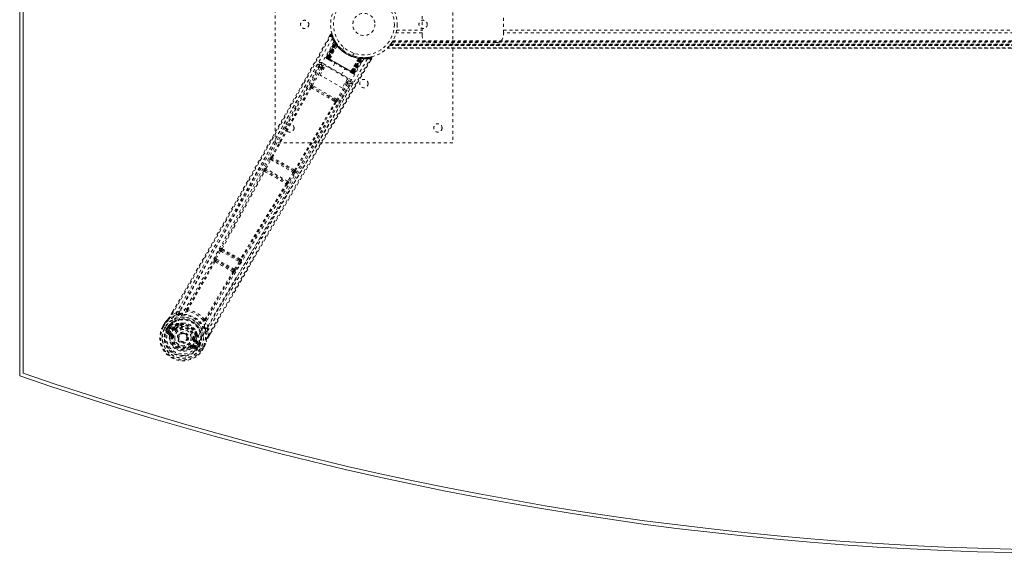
# Model space of a CAD drawing. Header units: inches. Extents: x 7.1 to 78.6, y 22.7 to 58.4.
# Tile 1 of 5: x 7.1 to 40.3, y 22.7 to 40.7. Entities that reach past the tile are written whole.
import ezdxf

# ---------------------------------------------------------------- set-up
doc = ezdxf.new("R2010")
doc.units = ezdxf.units.IN
doc.header["$MEASUREMENT"] = 0
doc.linetypes.add('SLD-Dashed', pattern=[0.075, 0.05, -0.025])
doc.linetypes.add('SLD-Solid', pattern=[0])

msp = doc.modelspace()

# ---------------------------------------------------------------- linework, layer by layer
at = {"color": 7, "linetype": 'SLD-Solid', "lineweight": 15}
for p, q in [((7.09, 28.682), (7.09, 52.432)), ((7.208, 52.348), (7.208, 28.767)), ((7.208, 28.767), (7.208, 52.348))]:
    msp.add_line(p, q, dxfattribs=at)
at = {"color": 7, "linetype": 'SLD-Dashed', "lineweight": 0}
for p, q in [((15.715, 36.557), (15.715, 44.557)), ((21.715, 44.557), (21.715, 36.557)), ((20.68, 40.839), (20.68, 40.276)), ((23.43, 40.276), (23.43, 40.839)), ((20.68, 40.276), (19.805, 40.276)), ((19.823, 40.36), (20.68, 40.36)), ((20.68, 40.192), (20.68, 40.276)), ((23.43, 40.36), (62.25, 40.36)), ((62.25, 40.276), (23.43, 40.276)), ((23.43, 40.276), (23.43, 40.192)), ((17.444, 39.448), (17.729, 39.983)), ((17.456, 39.442), (17.736, 39.97)), ((17.749, 39.954), (17.472, 39.428)), ((17.472, 39.433), (17.747, 39.951)), ((17.756, 39.912), (17.478, 39.429)), ((17.482, 39.426), (17.759, 39.907)), ((17.587, 40.217), (17.546, 40.144)), ((17.736, 39.999), (17.728, 40.012)), ((17.736, 39.97), (17.729, 39.983)), ((17.787, 39.917), (17.747, 39.98)), ((17.789, 39.886), (17.747, 39.951)), ((17.756, 39.912), (17.78, 39.928)), ((17.759, 39.907), (17.756, 39.912)), ((17.759, 39.907), (17.783, 39.923)), ((17.765, 39.899), (17.788, 39.916)), ((17.767, 39.895), (17.791, 39.912)), ((17.78, 39.928), (17.783, 39.923)), ((17.788, 39.916), (17.787, 39.917)), ((17.791, 39.912), (17.788, 39.916)), ((19.668, 39.959), (19.665, 39.954)), ((19.668, 39.959), (66.013, 39.959)), ((19.683, 39.984), (65.997, 39.984)), ((19.694, 40.002), (65.987, 40.002)), ((23.18, 39.942), (20.93, 39.942)), ((17.49, 39.422), (17.765, 39.899)), ((17.767, 39.895), (17.493, 39.42)), ((17.776, 39.882), (17.506, 39.413)), ((17.509, 39.411), (17.779, 39.879)), ((17.529, 39.399), (17.789, 39.886)), ((17.79, 39.885), (17.531, 39.398)), ((17.555, 39.383), (17.813, 39.839)), ((17.814, 39.837), (17.557, 39.383)), ((17.776, 39.882), (17.8, 39.899)), ((17.779, 39.879), (17.802, 39.896)), ((17.789, 39.886), (17.79, 39.885)), ((17.8, 39.899), (17.802, 39.896)), ((17.814, 39.837), (17.813, 39.839)), ((17.83, 39.859), (17.828, 39.861)), ((18.037, 39.782), (17.989, 39.699)), ((17.989, 39.699), (17.991, 39.697)), ((18.037, 39.782), (18.039, 39.781)), ((18.335, 39.499), (18.383, 39.582)), ((19.5, 39.752), (66.181, 39.752)), ((19.501, 39.752), (19.502, 39.753)), ((66.18, 39.752), (19.501, 39.752)), ((19.502, 39.752), (66.179, 39.752)), ((66.167, 39.764), (19.513, 39.764)), ((19.588, 39.847), (19.584, 39.842)), ((66.097, 39.842), (19.584, 39.842)), ((19.584, 39.842), (66.097, 39.842)), ((19.588, 39.847), (66.093, 39.847)), ((19.589, 39.848), (66.092, 39.848)), ((19.619, 39.887), (19.591, 39.851)), ((66.09, 39.851), (19.591, 39.851)), ((19.591, 39.851), (66.09, 39.851)), ((66.08, 39.863), (19.6, 39.863)), ((66.077, 39.867), (19.604, 39.867)), ((19.605, 39.869), (66.076, 39.869)), ((19.607, 39.871), (66.074, 39.871)), ((19.623, 39.893), (66.057, 39.893)), ((18.293, 38.683), (17.303, 39.255)), ((17.444, 39.448), (17.456, 39.442)), ((17.453, 39.411), (17.456, 39.408)), ((17.464, 39.404), (17.468, 39.401)), ((17.467, 39.402), (17.476, 39.397)), ((17.472, 39.433), (17.529, 39.399)), ((17.476, 39.397), (17.479, 39.395)), ((18.353, 38.924), (17.482, 39.426)), ((17.483, 39.392), (17.541, 39.359)), ((17.493, 39.42), (18.342, 38.93)), ((17.506, 39.413), (17.509, 39.411)), ((18.326, 38.939), (17.509, 39.411)), ((17.531, 39.398), (17.529, 39.399)), ((17.555, 39.383), (17.557, 39.383)), ((17.734, 39.248), (17.618, 39.046)), ((18.278, 38.967), (18.543, 39.417)), ((18.545, 39.417), (18.279, 38.965)), ((18.304, 38.952), (18.596, 39.42)), ((18.598, 39.419), (18.305, 38.951)), ((18.596, 39.407), (18.326, 38.939)), ((18.329, 38.937), (18.6, 39.407)), ((18.342, 38.93), (18.616, 39.405)), ((18.621, 39.405), (18.345, 38.928)), ((18.63, 39.404), (18.353, 38.924)), ((18.357, 38.921), (18.636, 39.404)), ((18.359, 38.916), (18.675, 39.419)), ((18.363, 38.918), (18.674, 39.416)), ((18.379, 38.909), (18.696, 39.416)), ((18.39, 38.902), (18.712, 39.416)), ((18.545, 39.417), (18.543, 39.417)), ((18.556, 39.441), (18.553, 39.442)), ((18.599, 39.436), (18.596, 39.407)), ((18.596, 39.42), (18.598, 39.419)), ((18.674, 39.416), (18.598, 39.419)), ((18.603, 39.435), (18.6, 39.407)), ((18.603, 39.435), (18.632, 39.433)), ((18.618, 39.434), (18.616, 39.405)), ((18.623, 39.434), (18.618, 39.434)), ((18.623, 39.434), (18.621, 39.405)), ((18.625, 39.433), (18.624, 39.434)), ((18.7, 39.43), (18.625, 39.433)), ((18.632, 39.433), (18.63, 39.404)), ((18.636, 39.404), (18.63, 39.404)), ((18.632, 39.433), (18.638, 39.433)), ((18.638, 39.433), (18.636, 39.404)), ((18.638, 39.433), (18.647, 39.432)), ((18.665, 39.414), (18.661, 39.418)), ((18.712, 39.416), (18.696, 39.416)), ((18.736, 39.43), (18.721, 39.43)), ((18.813, 39.434), (18.742, 39.432)), ((18.953, 39.455), (18.824, 39.436)), ((18.941, 39.337), (18.985, 39.41)), ((18.985, 39.411), (18.959, 39.426)), ((17.21, 39.183), (16.809, 38.474)), ((17.263, 39.09), (16.939, 38.515)), ((16.978, 38.493), (17.302, 39.068)), ((17.211, 39.184), (17.21, 39.182)), ((17.223, 39.199), (17.211, 39.186)), ((17.216, 39.192), (17.211, 39.184)), ((17.236, 38.844), (17.419, 39.161)), ((17.273, 39.203), (17.401, 39.129)), ((17.35, 39.04), (17.302, 39.068)), ((17.372, 39.079), (17.324, 39.107)), ((17.419, 39.161), (18.165, 38.73)), ((17.955, 38.851), (18.072, 39.053)), ((18.265, 38.941), (18.323, 38.908)), ((18.278, 38.967), (18.279, 38.965)), ((18.305, 38.951), (18.304, 38.952)), ((18.305, 38.951), (18.363, 38.918)), ((18.326, 38.939), (18.329, 38.937)), ((18.379, 38.909), (18.39, 38.902)), ((17.982, 38.413), (17.236, 38.844)), ((18.132, 38.589), (17.796, 38.021)), ((18.165, 38.73), (17.982, 38.413)), ((18.096, 38.61), (18.132, 38.589)), ((18.118, 38.649), (18.155, 38.628)), ((18.147, 38.698), (18.263, 38.631)), ((18.278, 38.568), (18.283, 38.576)), ((18.28, 38.569), (18.285, 38.586)), ((18.327, 38.905), (18.33, 38.903)), ((18.338, 38.899), (18.342, 38.897)), ((18.342, 38.897), (18.343, 38.898)), ((18.348, 38.893), (18.348, 38.893)), ((18.349, 38.892), (18.353, 38.891)), ((16.931, 38.416), (16.973, 38.391)), ((17.005, 38.427), (16.964, 38.45)), ((17.796, 38.021), (16.978, 38.493)), ((17.725, 38.011), (17.005, 38.427)), ((18.171, 38.566), (17.835, 37.998)), ((17.864, 37.865), (18.277, 38.566)), ((18.277, 38.566), (18.278, 38.568)), ((17.711, 37.965), (17.753, 37.941)), ((17.767, 37.987), (17.725, 38.011)), ((21.715, 36.557), (15.715, 36.557)), ((15.536, 36.01), (15.369, 35.699)), ((15.408, 35.678), (15.575, 35.989)), ((15.575, 35.989), (16.329, 35.553)), ((15.593, 36.083), (15.587, 36.084)), ((15.604, 36.024), (15.61, 36.023)), ((16.345, 35.596), (15.604, 36.024)), ((15.335, 35.615), (15.336, 35.614)), ((15.397, 35.632), (15.397, 35.632)), ((15.397, 35.632), (16.109, 35.221)), ((16.143, 35.254), (15.408, 35.678)), ((16.341, 35.601), (16.345, 35.596)), ((16.406, 35.611), (16.402, 35.617)), ((16.329, 35.553), (16.143, 35.254)), ((16.367, 35.53), (16.181, 35.23)), ((16.109, 35.221), (16.109, 35.221)), ((16.124, 35.159), (16.125, 35.159)), ((13.835, 32.925), (13.691, 32.651)), ((13.901, 32.995), (13.888, 32.998)), ((13.905, 32.938), (13.918, 32.935)), ((14.522, 32.582), (13.905, 32.938)), ((13.691, 32.651), (13.676, 32.621)), ((13.73, 32.631), (13.874, 32.904)), ((14.343, 32.277), (13.73, 32.631)), ((13.874, 32.904), (14.508, 32.538)), ((14.513, 32.592), (14.522, 32.582)), ((14.573, 32.607), (14.582, 32.597)), ((13.662, 32.564), (13.662, 32.563)), ((13.724, 32.582), (13.723, 32.583)), ((13.723, 32.583), (14.305, 32.247)), ((14.508, 32.538), (14.343, 32.277)), ((14.546, 32.514), (14.381, 32.253)), ((14.305, 32.247), (14.304, 32.247)), ((14.319, 32.184), (14.32, 32.184)), ((14.381, 32.253), (14.362, 32.225)), ((12.211, 30.766), (12.256, 30.843)), ((12.257, 30.843), (12.213, 30.766)), ((12.379, 30.804), (12.238, 30.752)), ((12.379, 30.804), (12.486, 30.871)), ((11.925, 30.355), (11.983, 30.456)), ((11.984, 30.455), (11.925, 30.353)), ((11.925, 30.355), (11.928, 30.353)), ((11.928, 30.353), (11.974, 30.326)), ((12.009, 30.441), (11.951, 30.341)), ((11.974, 30.326), (11.994, 30.315)), ((11.986, 30.459), (11.983, 30.456)), ((11.994, 30.315), (11.999, 30.312)), ((11.999, 30.312), (12.129, 30.237)), ((12.056, 30.28), (12.092, 30.343)), ((12.056, 30.28), (12.056, 30.28)), ((12.117, 30.327), (12.082, 30.266)), ((12.087, 30.263), (12.082, 30.266)), ((12.126, 30.33), (12.087, 30.263)), ((12.092, 30.343), (12.093, 30.343)), ((12.117, 30.327), (12.093, 30.343)), ((12.118, 30.327), (12.132, 30.341)), ((12.132, 30.341), (12.126, 30.33)), ((12.154, 30.361), (12.15, 30.359)), ((12.263, 30.238), (12.15, 30.303)), ((12.154, 30.361), (12.169, 30.365)), ((12.165, 30.329), (12.29, 30.286)), ((12.278, 30.264), (12.165, 30.329)), ((12.169, 30.365), (12.169, 30.365)), ((12.169, 30.365), (12.169, 30.365)), ((12.279, 30.326), (12.169, 30.365)), ((12.29, 30.286), (12.278, 30.264)), ((12.346, 30.287), (12.358, 30.294)), ((12.358, 30.294), (12.376, 30.271)), ((12.434, 30.421), (12.423, 30.402)), ((12.452, 30.405), (12.441, 30.386)), ((12.454, 30.442), (12.473, 30.451)), ((13.441, 30.32), (13.437, 30.193)), ((12.041, 30.149), (12.133, 30.069)), ((12.176, 30.089), (12.086, 30.165)), ((12.086, 30.165), (12.187, 30.107)), ((12.101, 30.191), (12.202, 30.133)), ((12.13, 30.237), (12.129, 30.237)), ((12.176, 30.089), (12.187, 30.107)), ((12.206, 30.021), (12.207, 30.031)), ((12.23, 30.018), (12.206, 30.021)), ((12.464, 30.042), (12.468, 30.049)), ((12.468, 30.049), (12.476, 30.062)), ((13.044, 30.038), (13.055, 30.057)), ((13.078, 30.05), (13.067, 30.031)), ((13.084, 30.098), (13.086, 30.078)), ((13.462, 30.045), (13.437, 30.193)), ((13.487, 30.03), (13.537, 30.118)), ((13.487, 30.029), (13.538, 30.117)), ((12.845, 29.653), (12.831, 29.672)), ((12.853, 29.658), (12.845, 29.653)), ((12.881, 29.605), (12.845, 29.653)), ((12.919, 29.66), (12.929, 29.678)), ((13.03, 29.62), (12.919, 29.66)), ((12.923, 29.612), (13.038, 29.573)), ((12.929, 29.678), (13.03, 29.62)), ((12.944, 29.704), (13.045, 29.646)), ((12.976, 29.924), (13.005, 29.92)), ((13.005, 29.92), (13.006, 29.907)), ((13.117, 29.745), (13.005, 29.81)), ((13.033, 29.857), (13.02, 29.836)), ((13.132, 29.771), (13.02, 29.836)), ((13.033, 29.857), (13.132, 29.771)), ((13.071, 29.694), (13.201, 29.619)), ((13.162, 29.792), (13.073, 29.868)), ((13.153, 29.737), (13.114, 29.669)), ((13.114, 29.669), (13.119, 29.667)), ((13.119, 29.667), (13.154, 29.728)), ((13.181, 29.714), (13.145, 29.652)), ((13.159, 29.748), (13.153, 29.737)), ((13.154, 29.729), (13.159, 29.748)), ((13.181, 29.715), (13.154, 29.728)), ((13.162, 29.792), (13.165, 29.778)), ((13.166, 29.772), (13.165, 29.777)), ((13.181, 29.715), (13.181, 29.714)), ((13.201, 29.619), (13.206, 29.616)), ((13.206, 29.616), (13.226, 29.604)), ((13.226, 29.604), (13.271, 29.577)), ((13.25, 29.591), (13.307, 29.691)), ((13.274, 29.575), (13.332, 29.677)), ((13.275, 29.575), (13.333, 29.677)), ((13.333, 29.677), (13.335, 29.68)), ((13.271, 29.577), (13.275, 29.575))]:
    msp.add_line(p, q, dxfattribs=at)
at = {"color": 7, "linetype": 'SLD-Dashed', "lineweight": 0, "flags": 128}
for points in [[(19.823, 40.364), (19.823, 40.361), (19.823, 40.36)], [(17.643, 40.077), (16.853, 38.697), (16.074, 37.311), (15.307, 35.922), (14.549, 34.532), (13.955, 33.444), (13.357, 32.362), (12.75, 31.291), (12.13, 30.237)], [(12.238, 30.752), (12.608, 31.391), (12.998, 32.067), (13.407, 32.781), (13.837, 33.532), (14.232, 34.224), (14.642, 34.945), (14.736, 35.111), (14.831, 35.278), (14.926, 35.447), (14.992, 35.563), (15.056, 35.676), (15.123, 35.794), (15.192, 35.917), (15.416, 36.312), (15.664, 36.751), (15.937, 37.235), (16.11, 37.541), (16.293, 37.865), (16.491, 38.215), (16.676, 38.543), (16.917, 38.97), (17.131, 39.349), (17.319, 39.681), (17.48, 39.966), (17.614, 40.202)], [(12.256, 30.843), (13.568, 33.12), (14.912, 35.483), (16.25, 37.85), (17.587, 40.217)], [(17.587, 40.217), (17.588, 40.217), (17.589, 40.216), (17.595, 40.213), (17.603, 40.208), (17.608, 40.205), (17.614, 40.203)], [(17.639, 40.211), (17.635, 40.217), (17.629, 40.224), (17.622, 40.228), (17.615, 40.231), (17.607, 40.231), (17.6, 40.229), (17.594, 40.225), (17.589, 40.219)], [(17.614, 40.203), (17.624, 40.206), (17.634, 40.209), (17.64, 40.211), (17.642, 40.212)], [(17.732, 40.002), (17.732, 39.989), (17.729, 39.975)], [(17.732, 39.988), (17.73, 39.983), (17.729, 39.982)], [(17.75, 39.958), (17.748, 39.953), (17.747, 39.951)], [(17.756, 39.964), (17.76, 39.958), (17.78, 39.928)], [(18.713, 39.395), (17.914, 38.025), (17.104, 36.662), (16.285, 35.308), (15.46, 33.961), (14.814, 32.906), (14.176, 31.85), (13.554, 30.791), (12.954, 29.727)], [(18.835, 39.389), (18.035, 38.014), (17.224, 36.647), (16.405, 35.288), (15.581, 33.937), (14.935, 32.878), (14.297, 31.819), (13.673, 30.759), (13.07, 29.694)], [(13.462, 30.045), (13.868, 30.75), (14.293, 31.485), (14.737, 32.249), (15.141, 32.942), (15.403, 33.389), (15.677, 33.857), (15.964, 34.345), (16.249, 34.831), (16.497, 35.251), (16.825, 35.809), (17.175, 36.402), (17.545, 37.03), (17.889, 37.612), (18.959, 39.426)], [(13.538, 30.117), (14.849, 32.382), (16.222, 34.725), (17.604, 37.07), (18.985, 39.411)], [(17.303, 39.255), (17.292, 39.235), (17.282, 39.219), (17.276, 39.207), (17.273, 39.203)], [(17.478, 39.429), (17.465, 39.436), (17.454, 39.443), (17.447, 39.447), (17.444, 39.448)], [(17.456, 39.442), (17.459, 39.44), (17.466, 39.436), (17.477, 39.429), (17.49, 39.422)], [(17.457, 39.407), (17.457, 39.408), (17.458, 39.407), (17.461, 39.406), (17.465, 39.405)], [(17.472, 39.433), (17.469, 39.426), (17.469, 39.424)], [(17.469, 39.401), (17.469, 39.401), (17.47, 39.4), (17.472, 39.4), (17.476, 39.398)], [(17.506, 39.413), (17.499, 39.417), (17.492, 39.421), (17.486, 39.424), (17.481, 39.427), (17.476, 39.43), (17.473, 39.431), (17.472, 39.432), (17.472, 39.433)], [(17.482, 39.393), (17.483, 39.392), (17.484, 39.392)], [(17.531, 39.398), (17.529, 39.388), (17.53, 39.377)], [(17.555, 39.383), (17.535, 39.378), (17.53, 39.377)], [(17.543, 39.358), (17.721, 39.255), (17.903, 39.15), (18.084, 39.045), (18.263, 38.942)], [(17.557, 39.383), (17.736, 39.28), (17.917, 39.175), (18.099, 39.07), (18.278, 38.967)], [(18.982, 39.412), (18.984, 39.42), (18.985, 39.428), (18.984, 39.436), (18.981, 39.443), (18.976, 39.45), (18.97, 39.454), (18.963, 39.456), (18.955, 39.455)], [(17.159, 39.216), (16.974, 38.888), (16.763, 38.515), (16.533, 38.106), (16.324, 37.736), (16.214, 37.542), (16.105, 37.348), (15.995, 37.154), (15.871, 36.934), (15.746, 36.712), (15.624, 36.497), (15.377, 36.058), (15.146, 35.651), (14.934, 35.275), (14.725, 34.907), (14.484, 34.481), (14.068, 33.75), (13.648, 33.013), (13.213, 32.251), (12.787, 31.511), (12.379, 30.804)], [(17.211, 39.186), (15.644, 36.409), (14.072, 33.636), (12.486, 30.871)], [(17.211, 39.186), (17.217, 39.149), (17.263, 39.09)], [(17.302, 39.068), (17.288, 39.076), (17.276, 39.083), (17.267, 39.088), (17.263, 39.09)], [(17.324, 39.107), (17.279, 39.166), (17.273, 39.203)], [(17.324, 39.107), (17.324, 39.106), (17.322, 39.104), (17.32, 39.1), (17.317, 39.095), (17.314, 39.089), (17.31, 39.083), (17.306, 39.076), (17.302, 39.068)], [(18.279, 38.965), (18.284, 38.945), (18.286, 38.941)], [(18.286, 38.941), (18.296, 38.945), (18.304, 38.952)], [(18.363, 38.918), (18.363, 38.918), (18.361, 38.919), (18.358, 38.921), (18.354, 38.923), (18.349, 38.926), (18.343, 38.93), (18.336, 38.933), (18.329, 38.937)], [(18.345, 38.928), (18.358, 38.921), (18.368, 38.915), (18.376, 38.91), (18.379, 38.909)], [(18.39, 38.902), (18.388, 38.903), (18.381, 38.908), (18.37, 38.914), (18.357, 38.921)], [(18.155, 38.628), (18.154, 38.627), (18.153, 38.624), (18.151, 38.621), (18.148, 38.616), (18.145, 38.61), (18.141, 38.603), (18.137, 38.596), (18.132, 38.589)], [(18.171, 38.566), (18.167, 38.568), (18.158, 38.573), (18.146, 38.581), (18.132, 38.589)], [(18.263, 38.631), (18.229, 38.618), (18.155, 38.628)], [(18.263, 38.631), (18.266, 38.636), (18.273, 38.647), (18.282, 38.664), (18.293, 38.683)], [(18.33, 38.903), (18.333, 38.902), (18.336, 38.9), (18.338, 38.899), (18.338, 38.899)], [(18.331, 38.905), (18.334, 38.902), (18.336, 38.901), (18.337, 38.9), (18.337, 38.9)], [(13.437, 30.193), (13.807, 30.834), (14.194, 31.502), (14.598, 32.196), (14.984, 32.857), (15.376, 33.526), (15.769, 34.196), (16.153, 34.847), (16.521, 35.472), (16.864, 36.054), (17.249, 36.705), (17.61, 37.317), (17.964, 37.917), (18.331, 38.539)], [(13.441, 30.32), (15.043, 33.075), (16.659, 35.823), (18.28, 38.569)], [(16.903, 38.434), (16.244, 37.26), (15.593, 36.083)], [(15.621, 36.064), (16.272, 37.242), (16.931, 38.416)], [(16.978, 38.493), (16.964, 38.501), (16.952, 38.508), (16.943, 38.513), (16.939, 38.515)], [(17.711, 37.965), (17.527, 38.071), (17.342, 38.178), (17.156, 38.285), (16.973, 38.391)], [(17.725, 38.011), (17.548, 38.113), (17.37, 38.216), (17.187, 38.322), (17.005, 38.427)], [(18.171, 38.566), (18.245, 38.556), (18.276, 38.568)], [(17.753, 37.941), (17.065, 36.784), (16.371, 35.632)], [(17.782, 37.926), (17.095, 36.769), (16.402, 35.617)], [(17.767, 37.987), (17.779, 37.975), (17.785, 37.963)], [(17.835, 37.998), (17.831, 38), (17.822, 38.005), (17.81, 38.013), (17.796, 38.021)], [(16.081, 37.094), (15.385, 35.828), (14.631, 34.44), (14.039, 33.353), (13.444, 32.273), (12.838, 31.204), (12.217, 30.152)], [(15.575, 35.989), (15.568, 35.993), (15.561, 35.996), (15.554, 36), (15.549, 36.003), (15.544, 36.006), (15.54, 36.008), (15.537, 36.009), (15.536, 36.01)], [(15.336, 35.614), (14.618, 34.302), (13.901, 32.995)], [(13.93, 32.973), (14.647, 34.281), (15.364, 35.595)], [(15.369, 35.699), (15.354, 35.669), (15.353, 35.667)], [(15.408, 35.678), (15.401, 35.682), (15.394, 35.686), (15.388, 35.689), (15.382, 35.692), (15.377, 35.695), (15.373, 35.697), (15.37, 35.698), (15.369, 35.699)], [(16.181, 35.23), (16.18, 35.231), (16.177, 35.233), (16.173, 35.235), (16.169, 35.238), (16.163, 35.241), (16.157, 35.245), (16.15, 35.249), (16.143, 35.254)], [(16.367, 35.53), (16.366, 35.531), (16.363, 35.532), (16.359, 35.535), (16.354, 35.538), (16.349, 35.541), (16.343, 35.545), (16.336, 35.549), (16.329, 35.553)], [(16.093, 35.174), (15.314, 33.896), (14.54, 32.621)], [(16.124, 35.159), (15.346, 33.881), (14.573, 32.607)], [(16.13, 35.178), (16.13, 35.176), (16.124, 35.159)], [(16.181, 35.23), (16.163, 35.202), (16.162, 35.2)], [(13.874, 32.904), (13.867, 32.908), (13.86, 32.911), (13.854, 32.915), (13.848, 32.918), (13.843, 32.92), (13.839, 32.922), (13.836, 32.924), (13.835, 32.925)], [(13.874, 32.904), (13.878, 32.912), (13.882, 32.919), (13.891, 32.93), (13.899, 32.937), (13.905, 32.938)], [(13.73, 32.631), (13.723, 32.634), (13.716, 32.638), (13.71, 32.641), (13.704, 32.644), (13.699, 32.647), (13.695, 32.649), (13.692, 32.65), (13.691, 32.651)], [(13.662, 32.564), (13.206, 31.751), (12.742, 30.946)], [(13.691, 32.541), (13.234, 31.728), (12.77, 30.923)], [(14.343, 32.277), (14.338, 32.27), (14.333, 32.263), (14.322, 32.253), (14.312, 32.247), (14.308, 32.246), (14.306, 32.247), (14.305, 32.247)], [(14.381, 32.253), (14.377, 32.256), (14.368, 32.261), (14.356, 32.269), (14.343, 32.277)], [(14.522, 32.582), (14.524, 32.576), (14.522, 32.566), (14.517, 32.552), (14.513, 32.545), (14.508, 32.538)], [(14.546, 32.514), (14.544, 32.515), (14.541, 32.517), (14.538, 32.519), (14.533, 32.522), (14.527, 32.526), (14.521, 32.53), (14.515, 32.534), (14.508, 32.538)], [(13.344, 30.591), (13.81, 31.396), (14.285, 32.198)], [(14.319, 32.184), (13.844, 31.383), (13.379, 30.579)], [(12.736, 30.94), (12.608, 30.914), (12.486, 30.871)], [(12.736, 30.94), (12.732, 30.93), (12.732, 30.92), (12.734, 30.912), (12.739, 30.905), (12.746, 30.901), (12.755, 30.901), (12.764, 30.903), (12.773, 30.908)], [(12.1, 30.597), (12.047, 30.538), (11.986, 30.459)], [(12.1, 30.597), (12.096, 30.594), (12.093, 30.589)], [(12.395, 30.748), (12.246, 30.691), (12.1, 30.597)], [(12.238, 30.752), (12.233, 30.755), (12.227, 30.758), (12.222, 30.761), (12.218, 30.763), (12.214, 30.765), (12.212, 30.766), (12.211, 30.766), (12.211, 30.766)], [(12.542, 30.782), (12.535, 30.78), (12.522, 30.777)], [(12.77, 30.923), (12.769, 30.921), (12.768, 30.919), (12.769, 30.915), (12.773, 30.908)], [(11.951, 30.341), (11.945, 30.344), (11.94, 30.347), (11.935, 30.35), (11.931, 30.352), (11.928, 30.353), (11.925, 30.355), (11.924, 30.355), (11.925, 30.355)], [(11.983, 30.456), (12.042, 30.532), (12.093, 30.589)], [(11.983, 30.456), (11.983, 30.456), (11.984, 30.455), (11.986, 30.454), (11.989, 30.452), (11.993, 30.45), (11.998, 30.447), (12.004, 30.444), (12.009, 30.441)], [(11.986, 30.459), (11.986, 30.459), (11.988, 30.458), (11.99, 30.456), (11.993, 30.453), (11.997, 30.451), (12.001, 30.448), (12.005, 30.444), (12.009, 30.441)], [(12.082, 30.266), (12.079, 30.267), (12.073, 30.271), (12.065, 30.275), (12.056, 30.28)], [(12.117, 30.327), (12.118, 30.327), (12.118, 30.327)], [(12.15, 30.303), (12.136, 30.315), (12.126, 30.33)], [(12.165, 30.329), (12.165, 30.328), (12.164, 30.327), (12.163, 30.324), (12.161, 30.321), (12.158, 30.317), (12.156, 30.313), (12.153, 30.308), (12.15, 30.303)], [(12.263, 30.238), (12.265, 30.243), (12.268, 30.248), (12.271, 30.252), (12.273, 30.256), (12.275, 30.26), (12.276, 30.262), (12.277, 30.264), (12.278, 30.264)], [(12.314, 30.332), (12.294, 30.324), (12.279, 30.326)], [(12.423, 30.402), (12.371, 30.374), (12.314, 30.332)], [(12.394, 30.247), (12.391, 30.251), (12.387, 30.256), (12.384, 30.26), (12.381, 30.263), (12.379, 30.266), (12.377, 30.268), (12.376, 30.27), (12.376, 30.271)], [(12.625, 30.463), (12.568, 30.465), (12.473, 30.451)], [(13.33, 30.586), (13.338, 30.587), (13.342, 30.588), (13.343, 30.589), (13.344, 30.591)], [(13.33, 30.586), (13.33, 30.576), (13.333, 30.567), (13.338, 30.56), (13.344, 30.556), (13.353, 30.555), (13.361, 30.557), (13.369, 30.562), (13.376, 30.57)], [(13.342, 30.303), (13.338, 30.316), (13.336, 30.324)], [(13.441, 30.32), (13.418, 30.447), (13.376, 30.57)], [(12.055, 30.197), (12.078, 30.199), (12.101, 30.191)], [(12.101, 30.191), (12.098, 30.186), (12.095, 30.181), (12.092, 30.177), (12.09, 30.173), (12.088, 30.17), (12.087, 30.167), (12.086, 30.166), (12.086, 30.165)], [(12.954, 29.727), (12.91, 29.662), (12.853, 29.608), (12.784, 29.567), (12.707, 29.541), (12.625, 29.531), (12.542, 29.537), (12.461, 29.558), (12.385, 29.593), (12.316, 29.641), (12.258, 29.701), (12.211, 29.77), (12.179, 29.846), (12.163, 29.925), (12.164, 30.005), (12.182, 30.082), (12.216, 30.152)], [(12.202, 30.133), (12.199, 30.128), (12.196, 30.123), (12.193, 30.118), (12.191, 30.115), (12.189, 30.111), (12.188, 30.109), (12.187, 30.107), (12.187, 30.107)], [(12.26, 30.015), (12.254, 30.015), (12.249, 30.016), (12.244, 30.017), (12.239, 30.017), (12.236, 30.018), (12.233, 30.018), (12.231, 30.018), (12.23, 30.018)], [(13.005, 29.92), (13.013, 29.986), (13.012, 30.041)], [(13.084, 30.098), (13.049, 30.188), (13.018, 30.236)], [(13.067, 30.031), (13.068, 29.971), (13.06, 29.901)], [(13.38, 30.179), (13.406, 30.022), (13.397, 29.849)], [(13.487, 30.029), (13.488, 30.029), (13.487, 30.03), (13.485, 30.031), (13.482, 30.033), (13.478, 30.036), (13.473, 30.039), (13.468, 30.042), (13.462, 30.045)], [(12.813, 29.696), (12.816, 29.691), (12.819, 29.687), (12.823, 29.683), (12.825, 29.679), (12.828, 29.676), (12.829, 29.674), (12.83, 29.672), (12.831, 29.672)], [(12.944, 29.704), (12.941, 29.699), (12.939, 29.694), (12.936, 29.69), (12.934, 29.686), (12.932, 29.683), (12.93, 29.68), (12.93, 29.679), (12.929, 29.678)], [(12.947, 29.928), (12.952, 29.927), (12.958, 29.926), (12.963, 29.926), (12.967, 29.925), (12.971, 29.924), (12.974, 29.924), (12.976, 29.924), (12.976, 29.924)], [(13.005, 29.81), (13.008, 29.815), (13.011, 29.819), (13.013, 29.824), (13.016, 29.828), (13.017, 29.831), (13.019, 29.833), (13.02, 29.835), (13.02, 29.836)], [(13.03, 29.62), (13.03, 29.62), (13.031, 29.622), (13.033, 29.624), (13.035, 29.628), (13.037, 29.631), (13.039, 29.636), (13.042, 29.641), (13.045, 29.646)], [(13.045, 29.646), (13.063, 29.63), (13.073, 29.609)], [(13.06, 29.901), (13.063, 29.879), (13.073, 29.868)], [(13.117, 29.745), (13.12, 29.75), (13.123, 29.755), (13.126, 29.759), (13.128, 29.763), (13.13, 29.766), (13.131, 29.769), (13.132, 29.77), (13.132, 29.771)], [(13.153, 29.737), (13.135, 29.738), (13.117, 29.745)], [(13.154, 29.729), (13.154, 29.728), (13.154, 29.728)], [(13.335, 29.68), (13.334, 29.681), (13.332, 29.681), (13.33, 29.682), (13.326, 29.684), (13.322, 29.685), (13.317, 29.687), (13.312, 29.689), (13.307, 29.691)], [(13.307, 29.691), (13.313, 29.688), (13.318, 29.685), (13.323, 29.682), (13.327, 29.68), (13.33, 29.678), (13.332, 29.677), (13.333, 29.676), (13.333, 29.677)], [(13.333, 29.677), (13.369, 29.765), (13.393, 29.838)], [(13.335, 29.68), (13.369, 29.762), (13.397, 29.849)], [(13.393, 29.838), (13.396, 29.843), (13.397, 29.849)], [(13.275, 29.575), (13.275, 29.575), (13.274, 29.576), (13.272, 29.577), (13.269, 29.579), (13.265, 29.581), (13.261, 29.584), (13.255, 29.588), (13.25, 29.591)]]:
    msp.add_lwpolyline(points, dxfattribs=at)
at = {"color": 7, "linetype": 'SLD-Dashed', "lineweight": 0}
for centre, radius in [((18.715, 40.557), 1.125), ((18.715, 40.557), 1.03), ((18.715, 40.557), 0.375), ((16.715, 40.557), 0.14), ((20.715, 40.557), 0.14), ((18.715, 38.557), 0.141), ((16.215, 37.057), 0.141), ((21.215, 37.057), 0.141), ((12.603, 29.971), 0.7), ((12.603, 29.971), 0.69), ((12.603, 29.971), 0.623), ((12.603, 29.971), 0.32), ((12.603, 29.971), 0.275), ((12.603, 29.971), 0.188), ((12.603, 29.971), 0.156), ((12.603, 29.971), 0.142), ((12.603, 29.971), 0.14), ((12.603, 29.971), 0.138)]:
    msp.add_circle(centre, radius, dxfattribs=at)
for centre, radius, start, end in [((151.815, -37.756), 155.003, 149.90233, 151.10005), ((17.614, 40.203), 0.03, 17.8488, 150.5298), ((18.728, 40.59), 1.2, 198.106, 205.335), ((18.715, 40.558), 1.158, 197.8714, 282.1369), ((18.708, 40.554), 1.119, 197.8923, 205.3649), ((17.669, 40.062), 0.03, 25.9261, 149.737), ((18.821, 40.768), 1.366, 210.4188, 215.5465), ((18.716, 40.558), 1.128, 205.3443, 210.4722), ((17.739, 39.943), 0.0429, 84.1705, 132.9903), ((18.731, 40.585), 1.19, 210.8799, 269.12), ((17.702, 39.998), 0.03, 331.987, 28.9253), ((18.75, 40.577), 1.167, 208.9446, 209.7943), ((17.667, 39.976), 0.0707, 1.4541, 28.8917), ((18.521, 40.245), 0.834, 198.2483, 203.5361), ((18.737, 40.572), 1.156, 209.9276, 213.9533), ((17.71, 39.984), 0.0299, 331.9096, 29.6979), ((18.582, 40.48), 0.974, 209.6422, 212.5023), ((18.5, 40.234), 0.808, 199.0828, 204.4609), ((18.715, 40.557), 1.128, 210.4734, 269.5266), ((17.721, 39.965), 0.03, 346.8686, 31.2468), ((17.721, 39.965), 0.0299, 331.811, 30.7402), ((18.714, 40.556), 1.125, 210.776, 215.7123), ((18.503, 40.231), 0.806, 200.3442, 205.6393), ((18.715, 40.556), 1.155, 214.2141, 265.7859), ((17.763, 39.901), 0.0297, 331.4767, 34.4842), ((17.763, 39.899), 0.0297, 331.4762, 34.556), ((18.716, 40.557), 1.124, 322.2613, 329.3855), ((18.724, 40.552), 1.115, 327.8536, 330.4355), ((20.93, 40.192), 0.25, 180, 270), ((23.18, 40.192), 0.25, 270, 360), ((18.715, 40.556), 1.155, 214.9105, 265.0895), ((18.715, 40.556), 1.155, 215.8866, 264.1134), ((18.455, 40.192), 0.733, 204.7564, 208.767), ((17.798, 39.867), 0.0311, 298.3238, 349.646), ((17.797, 39.868), 0.0345, 298.9606, 345.1551), ((18.697, 40.526), 1.12, 217.9256, 262.0745), ((18.717, 40.555), 1.122, 314.3071, 315.1815), ((18.332, 40.86), 1.613, 321.3051, 322.2089), ((17.251, 39.164), 0.105, 59.9149, 150.6379), ((17.471, 39.434), 0.03, 151.9891, 240.0024), ((17.472, 39.434), 0.0305, 152.359, 219.3771), ((17.482, 39.428), 0.03, 151.9832, 216.5656), ((17.483, 39.429), 0.0315, 207.953, 240.6799), ((18.187, 39.016), 0.821, 149.7704, 151.6389), ((17.498, 39.418), 0.03, 151.9304, 239.9361), ((17.833, 39.216), 0.409, 149.0014, 153.059), ((17.852, 39.205), 0.423, 149.0463, 152.969), ((17.856, 39.203), 0.423, 149.0461, 152.9691), ((17.882, 39.187), 0.439, 149.0714, 152.8487), ((17.89, 39.183), 0.445, 149.0955, 152.8245), ((17.556, 39.385), 0.0299, 151.805, 239.8072), ((17.556, 39.381), 0.0265, 188.3637, 239.3818), ((18.577, 39.417), 0.0345, 134.8287, 181.0503), ((18.576, 39.418), 0.031, 130.2212, 181.6934), ((18.529, 40.149), 0.733, 271.2394, 275.2435), ((18.692, 40.299), 0.868, 263.5576, 265.483), ((18.621, 39.404), 0.0297, 85.4518, 148.5212), ((18.623, 39.404), 0.0297, 85.5277, 148.523), ((18.538, 40.217), 0.812, 274.3826, 279.6348), ((18.604, 39.327), 0.109, 61.2506, 90.4784), ((18.543, 40.207), 0.806, 275.5317, 280.9228), ((18.541, 40.238), 0.839, 276.4803, 281.7349), ((18.622, 39.294), 0.137, 59.4081, 83.5136), ((18.7, 39.4), 0.0299, 89.2508, 148.1949), ((18.721, 39.4), 0.0299, 90.2993, 148.1004), ((18.716, 40.271), 0.841, 268.7967, 270.3458), ((18.715, 40.557), 1.128, 269.5268, 274.6573), ((18.671, 39.405), 0.0429, 347.0123, 35.8235), ((18.737, 39.4), 0.03, 91.078, 148.0143), ((18.845, 40.752), 1.364, 264.4492, 269.5851), ((18.716, 40.55), 1.12, 274.6371, 282.1027), ((18.809, 39.404), 0.03, 330.2579, 94.079), ((18.737, 40.59), 1.206, 274.6776, 281.8747), ((18.959, 39.426), 0.03, 329.4662, 102.1552), ((18.895, 39.427), 0.0641, 358.6853, 25.7235), ((15.759, 36.705), 2.875, 59.6434, 60.8393), ((17.251, 39.164), 0.045, 60.0223, 127.9877), ((17.302, 39.068), 0.0451, 60.4254, 150.3587), ((18.276, 38.965), 0.0266, 240.8018, 291.4479), ((18.28, 38.967), 0.0299, 240.1856, 328.2068), ((17.939, 39.154), 0.443, 327.1727, 330.9188), ((17.943, 39.152), 0.442, 327.1638, 330.9176), ((18.336, 38.94), 0.0353, 231.8086, 320.6813), ((18.338, 38.934), 0.03, 240.0619, 328.0701), ((17.973, 39.135), 0.422, 327.0368, 330.968), ((17.599, 39.355), 0.86, 328.4319, 330.2162), ((17.997, 39.121), 0.406, 326.9191, 331.0023), ((18.353, 38.925), 0.03, 263.5035, 328.0123), ((18.132, 38.589), 0.0451, 329.6191, 59.5703), ((18.241, 38.592), 0.045, 352.0087, 59.979), ((18.241, 38.592), 0.105, 329.3649, 60.0824), ((18.354, 38.926), 0.0315, 239.3108, 272.3699), ((18.265, 38.806), 0.121, 45.9185, 49.5332), ((18.365, 38.918), 0.03, 240.0042, 328.0057), ((18.364, 38.919), 0.0305, 260.709, 327.6506), ((17.182, 38.359), 0.289, 147.3509, 165.0217), ((16.942, 38.41), 0.0456, 61.9227, 149.0028), ((17.054, 38.643), 0.258, 234.2231, 241.5545), ((16.999, 38.384), 0.075, 118.0029, 154.808), ((17.041, 38.448), 0.0772, 144.5316, 178.3888), ((17.034, 38.368), 0.0652, 116.4357, 159.4401), ((16.862, 36.078), 2.866, 59.1602, 60.3596), ((17.66, 38.007), 0.0652, 320.5354, 3.5538), ((17.691, 37.985), 0.0757, 325.357, 1.8308), ((17.888, 38.162), 0.258, 238.4468, 245.7712), ((17.726, 38.053), 0.0773, 301.6194, 335.4635), ((17.578, 38.131), 0.289, 314.9816, 332.6476), ((17.75, 37.947), 0.0384, 327.0783, 25.3609), ((15.74, 35.924), 0.222, 133.6406, 157.1203), ((15.633, 35.971), 0.0601, 118.602, 163.0939), ((15.627, 36.063), 0.0451, 151.9434, 239.4429), ((15.633, 36.062), 0.0451, 151.9646, 239.4273), ((15.682, 36.185), 0.135, 228.8577, 243.2857), ((15.667, 36.03), 0.057, 142.6088, 186.4898), ((-0.544, 7.199), 33.042, 59.2678, 60.7322), ((-2.075, 4.548), 36.145, 59.3137, 60.6863), ((15.453, 35.605), 0.118, 147.9873, 175.3644), ((15.375, 35.593), 0.0451, 60.6307, 151.6294), ((15.375, 35.593), 0.0451, 60.6375, 151.6265), ((15.419, 35.705), 0.123, 227.6631, 243.6565), ((15.429, 35.57), 0.0697, 116.9366, 159.0794), ((32.508, 64.447), 33.562, 239.2811, 240.7189), ((15.459, 35.642), 0.0626, 144.4801, 188.4592), ((32.426, 64.304), 33.348, 239.2944, 240.7056), ((16.285, 35.595), 0.0601, 316.8908, 1.4082), ((16.319, 35.653), 0.0567, 293.3777, 337.5236), ((16.364, 35.64), 0.0451, 240.5771, 328.0305), ((16.367, 35.635), 0.0451, 240.5579, 328.0579), ((16.19, 35.664), 0.222, 322.8781, 346.3611), ((16.446, 35.745), 0.136, 236.7375, 251.115), ((16.086, 35.279), 0.0626, 291.5386, 335.5223), ((16.039, 35.218), 0.0697, 320.9199, 3.0616), ((16.162, 35.278), 0.125, 236.4462, 252.2339), ((16.087, 35.184), 0.0433, 352.7799, 60.2189), ((16.086, 35.182), 0.0451, 328.3764, 59.3657), ((16.058, 35.256), 0.118, 304.6432, 332.0161), ((13.989, 32.867), 0.165, 127.6299, 159.4089), ((13.928, 32.977), 0.0451, 152.4845, 239.1377), ((13.941, 32.974), 0.0451, 152.6065, 239.0988), ((13.97, 33.056), 0.092, 221.4697, 243.9854), ((13.979, 32.937), 0.0612, 143.9367, 181.5353), ((-2.228, 4.283), 32.888, 59.4019, 60.598), ((-4.283, 0.723), 37.038, 59.4554, 60.5443), ((13.755, 32.571), 0.0933, 147.5366, 184.1318), ((13.78, 32.599), 0.0588, 147.834, 196.6374), ((14.484, 32.645), 0.0608, 298.3057, 336.2201), ((14.535, 32.631), 0.0451, 240.896, 327.398), ((14.544, 32.621), 0.0451, 240.8623, 327.5126), ((14.591, 32.697), 0.0918, 236.0201, 258.5465), ((14.418, 32.619), 0.165, 320.5951, 352.3661), ((13.702, 32.542), 0.0451, 61.0458, 152.1507), ((13.702, 32.543), 0.0451, 61.0413, 152.1422), ((13.729, 32.62), 0.0879, 220.2454, 243.9516), ((13.772, 32.509), 0.0873, 123.1902, 158.1897), ((30.36, 60.727), 32.746, 239.3994, 240.6006), ((30.709, 61.332), 33.393, 239.4255, 240.5746), ((14.217, 32.252), 0.0872, 321.8018, 356.8174), ((14.335, 32.272), 0.089, 236.1835, 259.6187), ((14.281, 32.208), 0.0451, 327.8473, 58.9575), ((14.282, 32.208), 0.0451, 327.8539, 58.9607), ((14.279, 32.268), 0.0933, 295.8682, 332.4628), ((12.79, 30.913), 0.0608, 153.6672, 256.5429), ((12.729, 30.953), 0.0143, 297.5574, 333.3292), ((12.806, 30.993), 0.0795, 216.053, 242.508), ((12.603, 29.971), 0.787, 338.3239, 141.6761), ((12.603, 29.971), 0.758, 338.3238, 141.6762), ((11.157, 31.342), 1.202, 321.1861, 331.3433), ((12.603, 29.971), 0.632, 336.064, 143.9359), ((9.421, 33.116), 3.677, 316.7627, 319.9887), ((13.003, 30.96), 0.644, 194.0895, 199.261), ((12.945, 28.613), 2.204, 101.0583, 104.4311), ((12.54, 30.843), 0.0608, 152.3849, 271.9696), ((12.917, 29.978), 0.888, 99.1308, 114.9707), ((12.848, 30.886), 0.0786, 163.3246, 203.7409), ((12.596, 29.959), 0.965, 40.5264, 79.4747), ((12.633, 30.022), 0.844, 39.7729, 80.2274), ((12.603, 29.971), 0.78, 150, 329.4852), ((12.603, 29.971), 0.78, 150.5288, 329.4712), ((12.603, 29.971), 0.75, 150.4562, 329.5438), ((12.603, 29.971), 0.629, 150.5444, 329.4556), ((12.603, 29.971), 0.599, 150.5443, 329.4557), ((12.603, 29.971), 0.593, 150.5524, 157.6091), ((12.603, 29.971), 0.602, 336.2697, 143.7303), ((12.223, 30.27), 0.115, 129.6968, 142.2766), ((12.18, 30.356), 0.0305, 173.8281, 240.9611), ((12.44, 29.961), 0.491, 86.1263, 125.5136), ((12.388, 29.984), 0.44, 83.9345, 119.9017), ((12.305, 30.311), 0.0299, 150.9985, 238.949), ((12.322, 30.341), 0.089, 240, 307.226), ((12.316, 30.336), 0.0565, 241.9567, 301.5681), ((12.343, 30.321), 0.031, 160.1706, 298.1934), ((12.662, 29.942), 0.465, 115.8368, 130.7956), ((12.603, 29.971), 0.376, 352.774, 127.226), ((12.603, 29.971), 0.346, 352.774, 127.2259), ((12.451, 30.39), 0.0305, 155.6352, 286.0654), ((12.465, 30.431), 0.0504, 214.2288, 241.7452), ((12.475, 30.403), 0.0444, 117.3935, 155.0023), ((12.476, 30.45), 0.0507, 214.3319, 241.7395), ((12.598, 29.961), 0.453, 9.7484, 110.251), ((12.477, 30.393), 0.0371, 190.1671, 240.7335), ((12.48, 30.388), 0.0326, 102.1678, 148.355), ((12.606, 29.977), 0.411, 9.0118, 110.9883), ((12.51, 30.436), 0.0404, 157.2987, 202.7874), ((12.585, 29.939), 0.494, 16.9722, 103.0277), ((12.613, 29.987), 0.476, 31.4724, 88.5265), ((13.273, 30.64), 0.0786, 276.2597, 316.6755), ((13.326, 30.604), 0.0608, 223.4572, 326.3322), ((12.452, 30.246), 0.888, 5.0314, 20.8674), ((13.39, 30.352), 0.0608, 208.0287, 327.6195), ((11.258, 29.588), 2.203, 15.5676, 18.9429), ((13.387, 30.658), 0.0795, 237.4951, 263.9409), ((13.391, 30.571), 0.0143, 146.6113, 182.4895), ((12.245, 30.119), 0.206, 157.661, 171.6532), ((12.07, 30.14), 0.0299, 58.0497, 162.1059), ((12.597, 29.96), 0.543, 149.3661, 330.6339), ((12.342, 30.368), 0.249, 211.7035, 239.8623), ((12.162, 30.063), 0.0301, 61.4543, 167.6211), ((12.102, 30.035), 0.0455, 352.5376, 48.6378), ((12.603, 29.971), 0.459, 172.774, 307.226), ((12.001, 28.634), 1.403, 81.5622, 83.9854), ((12.136, 30.03), 0.0714, 0.3175, 55.2452), ((12.142, 30.03), 0.089, 352.774, 60), ((12.142, 30.03), 0.119, 352.7731, 60), ((12.603, 29.971), 0.4, 172.774, 307.226), ((12.603, 29.971), 0.376, 172.774, 307.226), ((12.603, 29.971), 0.346, 172.774, 307.2262), ((12.322, 30.341), 0.119, 240.0006, 307.2259), ((12.603, 29.971), 0.275, 359.9998, 180.0002), ((12.603, 29.971), 0.275, 179.9998, 0.0002), ((12.603, 29.971), 0.157, 35.1542, 80.0596), ((13.042, 30.048), 0.0305, 193.9313, 324.3704), ((13.031, 30.073), 0.0371, 239.2738, 289.8313), ((13.071, 30.081), 0.0505, 238.2739, 265.7476), ((13.026, 30.073), 0.0326, 331.656, 17.8238), ((13.082, 30.1), 0.0506, 238.2475, 265.6815), ((13.052, 30.123), 0.0404, 277.2251, 322.6897), ((13.041, 30.075), 0.0444, 325.0094, 2.6877), ((12.723, 29.791), 0.439, 0.0689, 36.087), ((12.67, 29.823), 0.497, 354.8148, 33.6293), ((13.26, 30.811), 0.643, 280.7376, 285.9144), ((14.514, 29.404), 1.202, 148.6587, 158.8118), ((16.918, 28.788), 3.678, 160.0113, 163.2371), ((12.885, 29.601), 0.119, 60.0003, 127.2254), ((12.885, 29.601), 0.089, 60, 127.226), ((12.888, 29.596), 0.0715, 64.7814, 119.7585), ((12.909, 29.569), 0.0455, 71.3504, 127.4751), ((12.903, 29.635), 0.0301, 312.3443, 58.5811), ((13.065, 29.913), 0.119, 172.773, 239.9997), ((13.075, 29.935), 0.242, 239.7355, 268.8254), ((13.065, 29.913), 0.089, 172.774, 240), ((13.036, 29.921), 0.031, 181.5921, 320.0515), ((13.063, 29.905), 0.0567, 178.2294, 237.9769), ((13.016, 29.593), 0.0299, 317.8913, 61.9516), ((13.047, 29.883), 0.0299, 241.0442, 329.0077), ((12.91, 29.735), 0.206, 308.3448, 322.3373), ((12.603, 29.971), 0.593, 322.3909, 329.4476), ((12.681, 28.896), 0.887, 58.4972, 60.4125), ((13.148, 29.797), 0.0305, 239.0404, 306.1719), ((13.082, 29.783), 0.0843, 335.403, 352.6228), ((13.307, 29.691), 0.03, 330.2178, 335.2738)]:
    msp.add_arc(centre, radius, start, end, dxfattribs=at)
at = {"color": 7, "linetype": 'SLD-Solid', "lineweight": 15}
for radius, start, end in [(109.505, 250.94543, 289.05457), (109.387, 250.98951, 289.01049), (109.387, 250.98951, 289.01049)]:
    msp.add_arc((42.84, 132.188), radius, start, end, dxfattribs=at)

doc.saveas('drawing.dxf')
